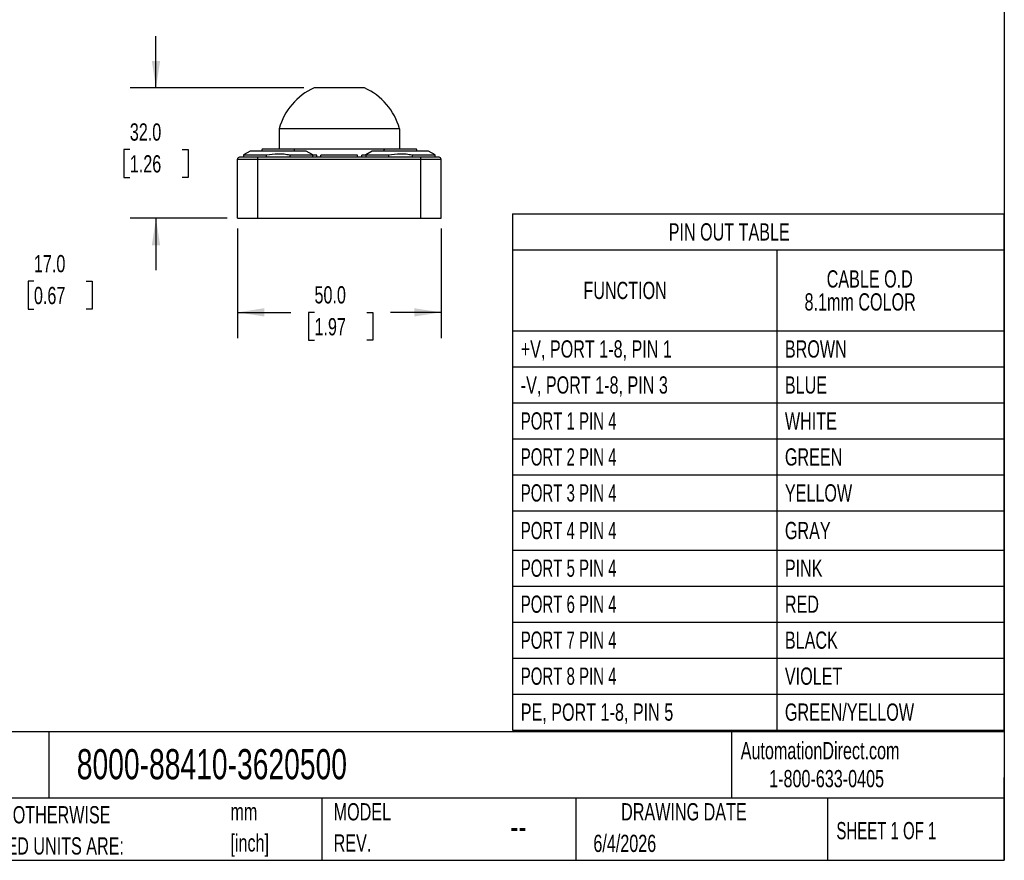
# Model space of a CAD drawing. Header units: millimetres. Extents: x 13 to 546, y 13 to 419.
# Tile 4 of 11: x 304 to 546, y 13 to 219. Entities that reach past the tile are written whole.
import ezdxf

# ---------------------------------------------------------------- set-up
doc = ezdxf.new("R2010")
doc.units = ezdxf.units.MM
doc.header["$LTSCALE"] = 2
doc.linetypes.add('SLD-Solid', pattern=[0])
doc.layers.add('DIMENSIONS', color=140, linetype='SLD-Solid', lineweight=25)
doc.layers.add('TEXT', color=140, linetype='SLD-Solid', lineweight=25)
doc.styles.add('SLDTEXTSTYLE0', font='TXT', dxfattribs={"width": 0.7})
doc.styles.add('SLDTEXTSTYLE1', font='TXT', dxfattribs={"width": 0.65})
doc.dimstyles.new('SLDDIMSTYLE0', dxfattribs={"dimtxt": 4.316016, "dimasz": 6.604, "dimexe": 0, "dimexo": 0.0625, "dimgap": 1.079004, "dimtad": 0, "dimtih": 1, "dimtoh": 1, "dimdec": 1, "dimrnd": 1e-09, "dimzin": 4, "dimdsep": 46, "dimtxsty": 'SLDTEXTSTYLE0', "dimsah": 1, "dimcen": 0.09, "dimadec": 0, "dimazin": 1, "dimtfac": 1, "dimtdec": 1, "dimtofl": 0, "dimtmove": 0, "dimatfit": 3, "dimfxl": 0, "dimfrac": 2, "dimtolj": 1, "dimtzin": 12, "dimarcsym": 0})
doc.dimstyles.new('SLDDIMSTYLE1', dxfattribs={"dimtxt": 4.316016, "dimasz": 6.604, "dimexe": 0, "dimexo": 0.0625, "dimgap": 1.079004, "dimtad": 0, "dimtih": 1, "dimtoh": 1, "dimdec": 1, "dimrnd": 1e-09, "dimzin": 4, "dimdsep": 46, "dimtxsty": 'SLDTEXTSTYLE0', "dimsah": 1, "dimcen": 0.09, "dimadec": 0, "dimazin": 1, "dimtfac": 1, "dimtdec": 1, "dimtmove": 0, "dimatfit": 0, "dimfxl": 0, "dimfrac": 2, "dimtolj": 1, "dimtzin": 12, "dimarcsym": 0})

# ---------------------------------------------------------------- blocks, each defined once
blk = doc.blocks.new('SW_NOTE_0')
at = {"layer": 'TEXT', "color": 0, "char_height": 4.233, "attachment_point": 1, "style": 'SLDTEXTSTYLE0'}
for s, insert in [('mm', (0, 5.46)), ('[inch]', (0, -2.19))]:
    blk.add_mtext(s, dxfattribs=dict(at, insert=insert))
blk = doc.blocks.new('SW_NOTE_0_1')
at = {"layer": 'TEXT', "color": 0, "char_height": 4.2333, "attachment_point": 1, "style": 'SLDTEXTSTYLE0'}
for s, insert in [('UNLESS OTHERWISE', (0, 5.46)), ('SPECIFIED UNITS ARE:', (0, -2.19))]:
    blk.add_mtext(s, dxfattribs=dict(at, insert=insert))
blk = doc.blocks.new('SW_NOTE_0_6')
at = {"layer": 'TEXT', "color": 0, "char_height": 4.233, "attachment_point": 1, "style": 'SLDTEXTSTYLE0'}
for s, insert in [('MODEL', (0, 5.46)), ('REV.', (0, -2.19))]:
    blk.add_mtext(s, dxfattribs=dict(at, insert=insert))
blk = doc.blocks.new('SW_TABLEANNOTATION_0')
at = {"layer": 'TEXT', "color": 0}
for p, q in [((0, 0), (0, -8.83)), ((0, 0), (64.84, 0)), ((64.84, 0), (120.58, 0)), ((120.58, 0), (120.58, -8.83)), ((0, -8.83), (0, -28.74)), ((0, -8.83), (64.84, -8.83)), ((64.84, -8.83), (64.84, -28.74)), ((64.84, -8.83), (120.58, -8.83)), ((120.58, -8.83), (120.58, -28.74)), ((0, -28.74), (0, -37.58)), ((0, -28.74), (64.84, -28.74)), ((64.84, -28.74), (64.84, -37.58)), ((64.84, -28.74), (120.58, -28.74)), ((120.58, -28.74), (120.58, -37.58)), ((0, -37.58), (0, -46.41)), ((0, -37.58), (64.84, -37.58)), ((64.84, -37.58), (64.84, -46.41)), ((64.84, -37.58), (120.58, -37.58)), ((120.58, -37.58), (120.58, -46.41)), ((0, -46.41), (0, -55.25)), ((0, -46.41), (64.84, -46.41)), ((64.84, -46.41), (64.84, -55.25)), ((64.84, -46.41), (120.58, -46.41)), ((120.58, -46.41), (120.58, -55.25)), ((0, -55.25), (0, -64.08)), ((0, -55.25), (64.84, -55.25)), ((64.84, -55.25), (64.84, -64.08)), ((64.84, -55.25), (120.58, -55.25)), ((120.58, -55.25), (120.58, -64.08)), ((0, -64.08), (0, -72.92)), ((0, -64.08), (64.84, -64.08)), ((64.84, -64.08), (64.84, -72.92)), ((64.84, -64.08), (120.58, -64.08)), ((120.58, -64.08), (120.58, -72.92)), ((0, -72.92), (0, -82.56)), ((0, -72.92), (64.84, -72.92)), ((64.84, -72.92), (64.84, -82.56)), ((64.84, -72.92), (120.58, -72.92)), ((120.58, -72.92), (120.58, -82.56)), ((0, -82.56), (0, -91.39)), ((0, -82.56), (64.84, -82.56)), ((64.84, -82.56), (64.84, -91.39)), ((64.84, -82.56), (120.58, -82.56)), ((120.58, -82.56), (120.58, -91.39)), ((0, -91.39), (0, -100.23)), ((0, -91.39), (64.84, -91.39)), ((64.84, -91.39), (64.84, -100.23)), ((64.84, -91.39), (120.58, -91.39)), ((120.58, -91.39), (120.58, -100.23)), ((0, -100.23), (0, -109.06)), ((0, -100.23), (64.84, -100.23)), ((64.84, -100.23), (64.84, -109.06)), ((64.84, -100.23), (120.58, -100.23)), ((120.58, -100.23), (120.58, -109.06)), ((0, -109.06), (0, -117.9)), ((0, -109.06), (64.84, -109.06)), ((64.84, -109.06), (64.84, -117.9)), ((64.84, -109.06), (120.58, -109.06)), ((120.58, -109.06), (120.58, -117.9)), ((0, -117.9), (0, -126.73)), ((0, -117.9), (64.84, -117.9)), ((64.84, -117.9), (64.84, -126.73)), ((64.84, -117.9), (120.58, -117.9)), ((120.58, -117.9), (120.58, -126.73)), ((0, -126.73), (64.84, -126.73)), ((64.84, -126.73), (120.58, -126.73))]:
    blk.add_line(p, q, dxfattribs=at)
at = {"layer": 'TEXT', "color": 0, "attachment_point": 1}
for s, insert, char_height, style in [('PIN OUT TABLE', (38.31, -2.31), 4.2333, 'SLDTEXTSTYLE0'), ('CABLE O.D', (77.1, -13.86), 4.233, 'SLDTEXTSTYLE0'), ('FUNCTION', (17.38, -16.68), 4.233, 'SLDTEXTSTYLE0'), ('8.1mm COLOR', (71.66, -19.5), 4.2333, 'SLDTEXTSTYLE0'), ('+V, PORT 1-8, PIN 1', (2, -31.05), 4.2333, 'SLDTEXTSTYLE0'), ('BROWN', (66.84, -31.05), 4.233, 'SLDTEXTSTYLE0'), ('-V, PORT 1-8, PIN 3', (2, -39.89), 4.2333, 'SLDTEXTSTYLE0'), ('BLUE', (66.84, -39.89), 4.233, 'SLDTEXTSTYLE0'), ('PORT 1 PIN 4', (2, -48.72), 4.2333, 'SLDTEXTSTYLE1'), ('WHITE', (66.84, -48.72), 4.233, 'SLDTEXTSTYLE0'), ('PORT 2 PIN 4', (2, -57.56), 4.2333, 'SLDTEXTSTYLE1'), ('GREEN', (66.84, -57.56), 4.233, 'SLDTEXTSTYLE0'), ('PORT 3 PIN 4', (2, -66.39), 4.2333, 'SLDTEXTSTYLE1'), ('YELLOW', (66.84, -66.39), 4.233, 'SLDTEXTSTYLE0'), ('PORT 4 PIN 4', (2, -75.63), 4.2333, 'SLDTEXTSTYLE1'), ('GRAY', (66.84, -75.63), 4.233, 'SLDTEXTSTYLE0'), ('PORT 5 PIN 4', (2, -84.87), 4.2333, 'SLDTEXTSTYLE1'), ('PINK', (66.84, -84.87), 4.233, 'SLDTEXTSTYLE0'), ('PORT 6 PIN 4', (2, -93.71), 4.2333, 'SLDTEXTSTYLE1'), ('RED', (66.84, -93.71), 4.233, 'SLDTEXTSTYLE0'), ('PORT 7 PIN 4', (2, -102.54), 4.2333, 'SLDTEXTSTYLE1'), ('BLACK', (66.84, -102.54), 4.233, 'SLDTEXTSTYLE0'), ('PORT 8 PIN 4', (2, -111.38), 4.2333, 'SLDTEXTSTYLE1'), ('VIOLET', (66.84, -111.38), 4.233, 'SLDTEXTSTYLE0'), ('PE, PORT 1-8, PIN 5', (2, -120.21), 4.2333, 'SLDTEXTSTYLE0'), ('GREEN/YELLOW', (66.84, -120.21), 4.2333, 'SLDTEXTSTYLE0')]:
    blk.add_mtext(s, dxfattribs=dict(at, insert=insert, char_height=char_height, style=style))
blk = doc.blocks.new('_D_1')
at = {"layer": 'DIMENSIONS'}
for p, q in [((287.42, 187.32), (287.42, 200.02)), ((269.76, 187.32), (293.77, 187.32)), ((274.84, 170.32), (293.77, 170.32)), ((287.42, 154.88), (287.42, 170.32)), ((300.12, 154.88), (287.42, 154.88)), ((307.9, 154.88), (306.45, 154.88)), ((306.45, 154.88), (306.45, 148.02)), ((320.73, 154.88), (322.18, 154.88)), ((322.18, 154.88), (322.18, 148.02)), ((306.45, 148.02), (307.9, 148.02)), ((322.18, 148.02), (320.73, 148.02))]:
    blk.add_line(p, q, dxfattribs=at)
for points in [[(287.42, 187.32), (288.44, 193.92), (286.4, 193.92)], [(287.42, 170.32), (286.4, 163.71), (288.44, 163.71)]]:
    blk.add_solid(points, dxfattribs=at)
at = {"layer": 'DIMENSIONS', "char_height": 4.233, "attachment_point": 1, "style": 'SLDTEXTSTYLE0'}
for s, insert in [('17.0', (307.9, 161.31)), ('0.67', (307.9, 153.48))]:
    blk.add_mtext(s, dxfattribs=dict(at, insert=insert))
blk = doc.blocks.new('_D_6')
at = {"layer": 'DIMENSIONS'}
for p, q in [((357.86, 167.78), (357.86, 140.88)), ((407.86, 167.78), (407.86, 140.88)), ((357.86, 147.23), (370.92, 147.23)), ((376.77, 147.23), (375.32, 147.23)), ((375.32, 147.23), (375.32, 140.37)), ((389.6, 147.23), (391.05, 147.23)), ((391.05, 147.23), (391.05, 140.37)), ((407.86, 147.23), (395.44, 147.23)), ((375.32, 140.37), (376.77, 140.37)), ((391.05, 140.37), (389.6, 140.37))]:
    blk.add_line(p, q, dxfattribs=at)
for points in [[(357.86, 147.23), (364.46, 146.21), (364.46, 148.24)], [(407.86, 147.23), (401.25, 148.24), (401.25, 146.21)]]:
    blk.add_solid(points, dxfattribs=at)
at = {"layer": 'DIMENSIONS', "char_height": 4.233, "attachment_point": 1, "style": 'SLDTEXTSTYLE0'}
for s, insert in [('50.0', (376.77, 153.65)), ('1.97', (376.77, 145.82))]:
    blk.add_mtext(s, dxfattribs=dict(at, insert=insert))
blk = doc.blocks.new('_D_7')
at = {"layer": 'DIMENSIONS'}
for p, q in [((337.86, 202.32), (337.86, 215.02)), ((374.14, 202.32), (331.51, 202.32)), ((331.44, 187.2), (329.99, 187.2)), ((329.99, 187.2), (329.99, 180.34)), ((344.27, 187.2), (345.72, 187.2)), ((345.72, 187.2), (345.72, 180.34)), ((329.99, 180.34), (331.44, 180.34)), ((345.72, 180.34), (344.27, 180.34)), ((355.32, 170.32), (331.51, 170.32)), ((337.86, 170.32), (337.86, 157.62))]:
    blk.add_line(p, q, dxfattribs=at)
for points in [[(337.86, 202.32), (338.87, 208.92), (336.84, 208.92)], [(337.86, 170.32), (336.84, 163.71), (338.87, 163.71)]]:
    blk.add_solid(points, dxfattribs=at)
at = {"layer": 'DIMENSIONS', "char_height": 4.233, "attachment_point": 1, "style": 'SLDTEXTSTYLE0'}
for s, insert in [('32.0', (331.44, 193.62)), ('1.26', (331.44, 185.8))]:
    blk.add_mtext(s, dxfattribs=dict(at, insert=insert))

msp = doc.modelspace()

# ---------------------------------------------------------------- linework, layer by layer
for p, q in [((389.03, 202.32), (376.68, 202.32)), ((368.09, 192.32), (368.09, 187.32)), ((397.62, 192.32), (368.09, 192.32)), ((397.62, 192.32), (397.62, 187.32)), ((360.96, 186.82), (359.36, 185.89)), ((374.76, 186.82), (360.96, 186.82)), ((363.94, 187.32), (363.76, 186.82)), ((371.77, 187.32), (363.94, 187.32)), ((371.96, 186.82), (371.77, 187.32)), ((393.99, 187.32), (371.77, 187.32)), ((376.36, 185.89), (374.76, 186.82)), ((390.96, 186.82), (389.36, 185.89)), ((404.76, 186.82), (390.96, 186.82)), ((401.77, 187.32), (393.99, 187.32)), ((401.96, 186.82), (401.77, 187.32)), ((406.36, 185.89), (404.76, 186.82)), ((357.86, 184.82), (362.86, 184.82)), ((357.86, 170.32), (357.86, 184.82)), ((362.86, 185.32), (358.36, 185.32)), ((359.36, 185.89), (359.36, 185.32)), ((359.36, 185.89), (364.98, 185.89)), ((362.86, 184.82), (362.86, 185.32)), ((402.86, 185.32), (362.86, 185.32)), ((362.86, 170.32), (362.86, 184.82)), ((362.86, 184.82), (402.86, 184.82)), ((364.98, 185.32), (364.98, 185.89)), ((370.73, 185.89), (370.73, 185.32)), ((370.73, 185.89), (376.36, 185.89)), ((376.36, 185.32), (376.36, 185.89)), ((377.36, 185.82), (376.36, 185.82)), ((377.36, 185.32), (377.36, 185.82)), ((378.36, 185.35), (377.4, 185.32)), ((378.36, 185.32), (378.36, 185.82)), ((387.36, 185.82), (378.36, 185.82)), ((387.36, 185.32), (387.36, 185.82)), ((388.27, 185.33), (387.36, 185.36)), ((388.36, 185.32), (388.36, 185.82)), ((389.36, 185.82), (388.36, 185.82)), ((389.36, 185.89), (389.36, 185.32)), ((389.36, 185.89), (394.98, 185.89)), ((394.98, 185.32), (394.98, 185.89)), ((400.73, 185.89), (400.73, 185.32)), ((400.73, 185.89), (406.36, 185.89)), ((402.86, 184.82), (402.86, 185.32)), ((407.36, 185.32), (402.86, 185.32)), ((402.86, 170.32), (402.86, 184.82)), ((402.86, 184.82), (407.86, 184.82)), ((406.36, 185.32), (406.36, 185.89)), ((407.86, 170.32), (407.86, 184.82)), ((357.86, 170.32), (362.86, 170.32)), ((362.86, 170.32), (402.86, 170.32)), ((402.86, 170.32), (407.86, 170.32))]:
    msp.add_line(p, q)
for centre, radius, start, end in [((382.86, 188.32), 15.3, 113.7896, 164.8446), ((382.86, 188.32), 15.3, 15.1554, 66.2104), ((358.36, 184.82), 0.5, 90, 180), ((407.36, 184.82), 0.5, 0, 90)]:
    msp.add_arc(centre, radius, start, end)
for points in [[(364.98, 185.89), (365.94, 186.08), (366.89, 186.18), (368.33, 186.18), (368.81, 186.16), (369.77, 186.06), (370.25, 185.99), (370.73, 185.89)], [(394.98, 185.89), (395.94, 186.08), (396.89, 186.18), (398.33, 186.18), (398.81, 186.16), (399.77, 186.06), (400.25, 185.99), (400.73, 185.89)]]:
    msp.add_open_spline(points, degree=3, knots=[0, 0, 0, 0, 0.5, 0.5, 0.75, 0.75, 1, 1, 1, 1])
msp.add_open_spline([(393.81, 186.82), (393.87, 186.98), (393.93, 187.15), (393.99, 187.32)], degree=3)
at = {"layer": 'TEXT'}
for p, q in [((546.1, 419.1), (546.1, 12.7)), ((546.1, 44.25), (12.7, 44.25)), ((311.52, 44.25), (311.52, 27.94)), ((479.15, 44.25), (479.15, 27.94)), ((546.1, 12.7), (546.1, 33.02)), ((546.1, 27.94), (12.7, 27.94)), ((378.6, 27.94), (378.6, 12.7)), ((440.93, 27.94), (440.93, 12.7)), ((502.7, 27.94), (502.7, 12.7)), ((12.7, 12.7), (546.1, 12.7))]:
    msp.add_line(p, q, dxfattribs=at)

# ---------------------------------------------------------------- block references
for name, p in [('SW_TABLEANNOTATION_0', (425.4, 171.41)), ('SW_NOTE_0_6', (381.47, 21.27)), ('SW_NOTE_0_1', (285.74, 20.54)), ('SW_NOTE_0', (356.13, 21.27))]:
    msp.add_blockref(name, p, dxfattribs=at)

# ---------------------------------------------------------------- texts
for s, insert, char_height, attachment_point, style in [('AutomationDirect.com', (481.39, 41.75), 4.2333, 1, 'SLDTEXTSTYLE0'), ('8000-88410-3620500', (318.42, 40), 7.4083, 1, 'SLDTEXTSTYLE0'), ('1-800-633-0405', (488.38, 34.87), 4.2333, 1, 'SLDTEXTSTYLE0'), ('DRAWING DATE', (467.45, 26.73), 4.2333, 2, 'SLDTEXTSTYLE0'), ('SHEET 1 OF 1', (504.88, 22.1), 4.2333, 1, 'SLDTEXTSTYLE1'), ('--', (424.86, 24.15), 6.35, 1, 'SLDTEXTSTYLE0'), ('6/4/2026', (445.23, 18.98), 4.233, 1, 'SLDTEXTSTYLE0')]:
    msp.add_mtext(s, dxfattribs=dict(at, insert=insert, char_height=char_height, attachment_point=attachment_point, style=style))

# ---------------------------------------------------------------- dimensions: what is measured, and where the dimension line sits
at = {"layer": 'DIMENSIONS'}
for base, p1, p2, picture, middle in [((337.86, 202.32), (357.86, 170.32), (376.68, 202.32), '_D_7', (337.86, 187.2)), ((287.42, 187.32), (272.3, 170.32), (267.22, 187.32), '_D_1', (287.42, 154.88))]:
    dim = msp.add_linear_dim(base=base, p1=p1, p2=p2, angle=90, dimstyle='SLDDIMSTYLE1', dxfattribs=at)
    dim.commit()
    dim.dimension.update_dxf_attribs({"geometry": picture, "text_midpoint": middle, "dimtype": 160})
dim = msp.add_linear_dim(base=(407.86, 147.23), p1=(357.86, 170.32), p2=(407.86, 170.32), dimstyle='SLDDIMSTYLE0', dxfattribs=at)
dim.commit()
dim.dimension.update_dxf_attribs({"geometry": '_D_6', "text_midpoint": (383.18, 147.23), "dimtype": 160})

doc.saveas('drawing.dxf')
